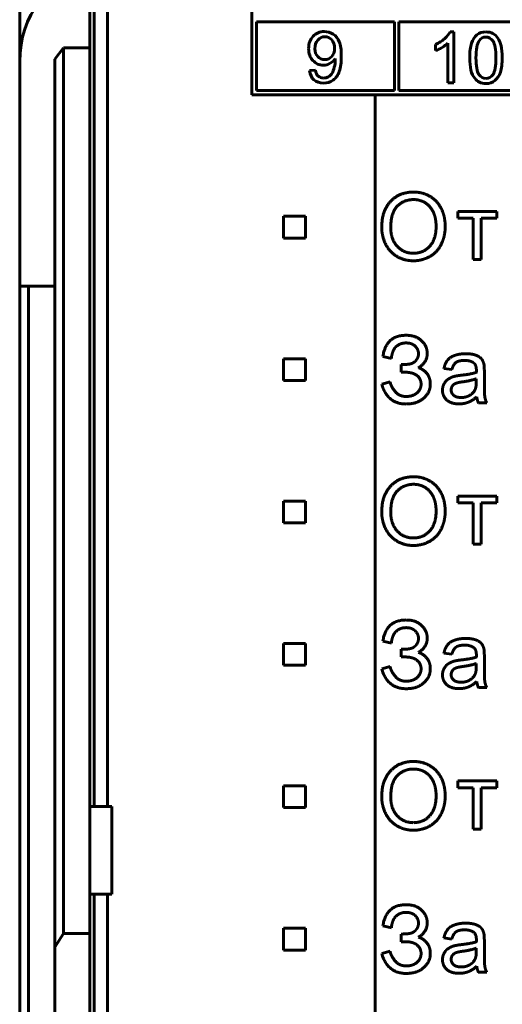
# Model space of a CAD drawing. Header units: millimetres. Extents: x -14 to 15, y -63 to 45.
# Tile 6 of 8: x -8 to 3, y 1 to 24. Entities that reach past the tile are written whole.
import ezdxf

# ---------------------------------------------------------------- set-up
doc = ezdxf.new("R2010")
doc.units = ezdxf.units.MM
doc.linetypes.add('K5LT_BASIC', pattern=[0])

msp = doc.modelspace()

# ---------------------------------------------------------------- linework, layer by layer
at = {"color": 150, "linetype": 'K5LT_BASIC', "lineweight": 60, "true_color": 0x0080ff}
for p, q in [((-7.734, 28.916), (-7.734, 22.561)), ((-6.034, 27.961), (-6.034, 5.561)), ((-5.734, 5.561), (-5.734, 27.961)), ((-2.434, 26.961), (-2.434, 21.807)), ((-6.134, 24.481), (-6.134, 22.881)), ((-2.334, 23.475), (-2.334, 21.907)), ((0.816, 23.475), (-2.334, 23.475)), ((0.816, 21.907), (0.816, 23.475)), ((4.116, 23.475), (0.916, 23.475)), ((0.916, 23.475), (0.916, 21.907)), ((2.176, 23.246), (2.086, 23.246)), ((2.176, 22.086), (2.176, 23.246)), ((1.757, 22.956), (1.757, 22.819)), ((2.037, 22.99), (2.037, 22.086)), ((-6.934, 22.625), (-6.734, 22.881)), ((-6.734, 2.661), (-6.734, 22.881)), ((-6.734, 22.881), (-6.134, 22.881)), ((-6.134, 5.561), (-6.134, 22.881)), ((-7.734, 22.561), (-7.734, 17.441)), ((-6.934, 22.625), (-6.934, 2.353)), ((-0.987, 22.375), (-1.12, 22.363)), ((2.037, 22.086), (2.176, 22.086)), ((-2.434, 21.807), (10.766, 21.807)), ((-2.334, 21.907), (0.816, 21.907)), ((0.38, -28.631), (0.38, 21.807)), ((0.916, 21.907), (4.116, 21.907)), ((3.155, 19.146), (2.261, 19.146)), ((2.261, 19.146), (2.261, 18.992)), ((3.155, 18.992), (3.155, 19.146)), ((-1.714, 19.036), (-1.714, 18.536)), ((-1.214, 19.036), (-1.714, 19.036)), ((-1.214, 18.536), (-1.214, 19.036)), ((2.261, 18.992), (2.615, 18.992)), ((2.615, 18.992), (2.615, 18.048)), ((2.8, 18.992), (3.155, 18.992)), ((2.8, 18.048), (2.8, 18.992)), ((-1.714, 18.536), (-1.214, 18.536)), ((2.615, 18.048), (2.8, 18.048)), ((-7.734, 17.441), (-7.734, -35.12)), ((-7.534, 17.441), (-7.734, 17.441)), ((-6.934, 17.441), (-7.534, 17.441)), ((-7.534, -35.12), (-7.534, 17.441)), ((-1.714, 15.786), (-1.714, 15.286)), ((-1.214, 15.786), (-1.714, 15.786)), ((-1.214, 15.286), (-1.214, 15.786)), ((0.554, 15.836), (0.747, 15.791)), ((0.972, 15.651), (0.972, 15.476)), ((1.946, 15.561), (2.128, 15.537)), ((-1.714, 15.286), (-1.214, 15.286)), ((0.972, 15.476), (1.067, 15.476)), ((2.686, 15.26), (2.681, 15.328)), ((2.869, 15.237), (2.869, 15.485)), ((0.718, 15.256), (0.528, 15.206)), ((2.734, 14.777), (2.925, 14.777)), ((3.155, 12.646), (2.261, 12.646)), ((2.261, 12.646), (2.261, 12.492)), ((3.155, 12.492), (3.155, 12.646)), ((-1.214, 12.536), (-1.714, 12.536)), ((-1.714, 12.536), (-1.714, 12.036)), ((-1.214, 12.036), (-1.214, 12.536)), ((2.261, 12.492), (2.615, 12.492)), ((2.615, 12.492), (2.615, 11.548)), ((2.8, 11.548), (2.8, 12.492)), ((2.8, 12.492), (3.155, 12.492)), ((-1.714, 12.036), (-1.214, 12.036)), ((2.615, 11.548), (2.8, 11.548)), ((-1.214, 9.286), (-1.714, 9.286)), ((-1.714, 9.286), (-1.714, 8.786)), ((-1.214, 8.786), (-1.214, 9.286)), ((0.554, 9.336), (0.747, 9.291)), ((0.972, 9.151), (0.972, 8.976)), ((1.946, 9.061), (2.128, 9.037)), ((-1.714, 8.786), (-1.214, 8.786)), ((0.972, 8.976), (1.067, 8.976)), ((2.686, 8.76), (2.681, 8.828)), ((2.869, 8.737), (2.869, 8.985)), ((0.718, 8.756), (0.528, 8.706)), ((2.734, 8.277), (2.925, 8.277)), ((3.155, 6.146), (2.261, 6.146)), ((2.261, 6.146), (2.261, 5.992)), ((3.155, 5.992), (3.155, 6.146)), ((-1.214, 6.036), (-1.714, 6.036)), ((-1.714, 6.036), (-1.714, 5.536)), ((-1.214, 5.536), (-1.214, 6.036)), ((2.261, 5.992), (2.615, 5.992)), ((2.615, 5.992), (2.615, 5.048)), ((2.8, 5.048), (2.8, 5.992)), ((2.8, 5.992), (3.155, 5.992)), ((-5.634, 5.561), (-6.134, 5.561)), ((-6.134, 3.561), (-6.134, 5.561)), ((-5.634, 3.561), (-5.634, 5.561)), ((-1.714, 5.536), (-1.214, 5.536)), ((2.615, 5.048), (2.8, 5.048)), ((-6.134, 3.561), (-5.634, 3.561)), ((-6.134, 3.561), (-6.134, 2.661)), ((-6.034, -21.239), (-6.034, 3.561)), ((-5.734, -21.239), (-5.734, 3.561)), ((-1.214, 2.786), (-1.714, 2.786)), ((-1.714, 2.786), (-1.714, 2.286)), ((-1.214, 2.286), (-1.214, 2.786)), ((0.554, 2.836), (0.747, 2.791)), ((-6.934, 2.353), (-6.734, 2.661)), ((-6.734, 2.661), (-6.134, 2.661)), ((-6.134, 2.661), (-6.134, 0.736)), ((0.972, 2.651), (0.972, 2.476)), ((0.972, 2.476), (1.067, 2.476)), ((1.946, 2.561), (2.128, 2.537)), ((2.869, 2.237), (2.869, 2.485)), ((-6.934, 0.736), (-6.934, 2.353)), ((-1.714, 2.286), (-1.214, 2.286)), ((0.718, 2.256), (0.528, 2.206)), ((2.686, 2.26), (2.681, 2.328)), ((2.734, 1.777), (2.925, 1.777))]:
    msp.add_line(p, q, dxfattribs=at)
msp.add_ellipse((-6.234, 22.561), major_axis=(0, -1.92), ratio=0.781286, start_param=3.141593, end_param=4.712389, dxfattribs=at)
for points, degree in [([(-0.784, 23.255), (-0.886, 23.255), (-0.971, 23.219), (-1.039, 23.148)], 3), ([(-0.582, 23.194), (-0.643, 23.235), (-0.71, 23.255), (-0.784, 23.255)], 3), ([(-0.442, 23.021), (-0.474, 23.096), (-0.52, 23.154), (-0.582, 23.194)], 3), ([(2.086, 23.246), (2.062, 23.196), (2.02, 23.144), (1.962, 23.091)], 3), ([(2.7, 23.178), (2.645, 23.134), (2.604, 23.069), (2.577, 22.986)], 3), ([(2.905, 23.246), (2.823, 23.246), (2.754, 23.223), (2.7, 23.178)], 3), ([(3.066, 23.208), (3.02, 23.233), (2.966, 23.246), (2.905, 23.246)], 3), ([(3.18, 23.1), (3.15, 23.147), (3.112, 23.183), (3.066, 23.208)], 3), ([(-1.039, 23.148), (-1.107, 23.076), (-1.141, 22.982), (-1.141, 22.865)], 3), ([(-0.929, 23.06), (-0.975, 23.009), (-0.998, 22.942), (-0.998, 22.861)], 3), ([(-0.768, 23.137), (-0.83, 23.137), (-0.884, 23.112), (-0.929, 23.06)], 3), ([(-0.614, 23.066), (-0.656, 23.113), (-0.707, 23.137), (-0.768, 23.137)], 3), ([(-0.55, 22.873), (-0.55, 22.954), (-0.571, 23.018), (-0.614, 23.066)], 3), ([(-0.395, 22.697), (-0.395, 22.838), (-0.411, 22.947), (-0.442, 23.021)], 3), ([(1.962, 23.091), (1.904, 23.038), (1.835, 22.993), (1.757, 22.956)], 3), ([(2.577, 22.986), (2.549, 22.902), (2.535, 22.792), (2.535, 22.656)], 3), ([(2.75, 23.045), (2.702, 22.975), (2.678, 22.845), (2.678, 22.655)], 3), ([(2.904, 23.128), (2.84, 23.128), (2.788, 23.1), (2.75, 23.045)], 3), ([(3.067, 23.034), (3.024, 23.097), (2.969, 23.128), (2.904, 23.128)], 3), ([(3.132, 22.655), (3.132, 22.845), (3.111, 22.972), (3.067, 23.034)], 3), ([(3.249, 22.929), (3.233, 22.996), (3.209, 23.053), (3.18, 23.1)], 3), ([(3.275, 22.656), (3.275, 22.77), (3.267, 22.861), (3.249, 22.929)], 3), ([(-1.141, 22.865), (-1.141, 22.752), (-1.108, 22.661), (-1.043, 22.591)], 3), ([(-0.998, 22.861), (-0.998, 22.787), (-0.976, 22.728), (-0.933, 22.682)], 3), ([(-0.612, 22.682), (-0.571, 22.728), (-0.55, 22.791), (-0.55, 22.873)], 3), ([(-1.043, 22.591), (-0.978, 22.522), (-0.899, 22.487), (-0.805, 22.487)], 3), ([(-0.933, 22.682), (-0.89, 22.636), (-0.836, 22.613), (-0.771, 22.613)], 3), ([(-0.805, 22.487), (-0.749, 22.487), (-0.697, 22.501), (-0.648, 22.53)], 3), ([(-0.771, 22.613), (-0.707, 22.613), (-0.654, 22.636), (-0.612, 22.682)], 3), ([(-0.648, 22.53), (-0.6, 22.558), (-0.562, 22.594), (-0.534, 22.64)], 3), ([(-0.534, 22.611), (-0.534, 22.552), (-0.54, 22.494), (-0.555, 22.438)], 3), ([(-0.534, 22.64), (-0.534, 22.627), (-0.534, 22.617), (-0.534, 22.611)], 3), ([(-0.442, 22.345), (-0.41, 22.432), (-0.395, 22.549), (-0.395, 22.697)], 3), ([(2.535, 22.656), (2.535, 22.439), (2.573, 22.282), (2.648, 22.186)], 3), ([(2.678, 22.655), (2.678, 22.465), (2.7, 22.339), (2.744, 22.277)], 3), ([(3.067, 22.277), (3.111, 22.34), (3.132, 22.466), (3.132, 22.655)], 3), ([(3.234, 22.328), (3.261, 22.411), (3.275, 22.521), (3.275, 22.656)], 3), ([(-1.12, 22.363), (-1.109, 22.273), (-1.075, 22.202), (-1.019, 22.152)], 3), ([(-0.922, 22.236), (-0.954, 22.264), (-0.975, 22.311), (-0.987, 22.375)], 3), ([(-0.606, 22.303), (-0.627, 22.269), (-0.653, 22.242), (-0.685, 22.223)], 3), ([(-0.555, 22.438), (-0.569, 22.381), (-0.586, 22.336), (-0.606, 22.303)], 3), ([(-0.583, 22.145), (-0.52, 22.191), (-0.473, 22.257), (-0.442, 22.345)], 3), ([(2.744, 22.277), (2.787, 22.214), (2.841, 22.183), (2.905, 22.183)], 3), ([(2.905, 22.183), (2.969, 22.183), (3.023, 22.214), (3.067, 22.277)], 3), ([(3.111, 22.135), (3.166, 22.18), (3.207, 22.244), (3.234, 22.328)], 3), ([(-1.019, 22.152), (-0.962, 22.101), (-0.89, 22.076), (-0.801, 22.076)], 3), ([(-0.798, 22.192), (-0.849, 22.192), (-0.89, 22.207), (-0.922, 22.236)], 3), ([(-0.801, 22.076), (-0.717, 22.076), (-0.645, 22.099), (-0.583, 22.145)], 3), ([(-0.685, 22.223), (-0.718, 22.202), (-0.756, 22.192), (-0.798, 22.192)], 3), ([(2.648, 22.186), (2.71, 22.106), (2.796, 22.067), (2.905, 22.067)], 3), ([(2.905, 22.067), (2.988, 22.067), (3.057, 22.089), (3.111, 22.135)], 3), ([(1.252, 19.59), (0.932, 19.59), (0.73, 19.377)], 2), ([(1.63, 19.49), (1.462, 19.59), (1.252, 19.59)], 2), ([(0.73, 19.377), (0.528, 19.163), (0.528, 18.786)], 2), ([(1.253, 19.418), (1.041, 19.418), (0.887, 19.272)], 2), ([(1.523, 19.342), (1.403, 19.418), (1.253, 19.418)], 2), ([(1.706, 19.128), (1.644, 19.266), (1.523, 19.342)], 2), ([(1.887, 19.21), (1.798, 19.39), (1.63, 19.49)], 2), ([(0.887, 19.272), (0.734, 19.125), (0.734, 18.783)], 2), ([(1.768, 18.805), (1.768, 18.99), (1.706, 19.128)], 2), ([(1.975, 18.803), (1.975, 19.031), (1.887, 19.21)], 2), ([(0.528, 18.786), (0.528, 18.586), (0.614, 18.407)], 2), ([(0.734, 18.783), (0.734, 18.509), (0.881, 18.351)], 2), ([(1.622, 18.352), (1.768, 18.512), (1.768, 18.805)], 2), ([(1.882, 18.39), (1.975, 18.572), (1.975, 18.803)], 2), ([(0.614, 18.407), (0.701, 18.228), (0.869, 18.125)], 2), ([(0.881, 18.351), (1.028, 18.193), (1.25, 18.193)], 2), ([(1.25, 18.193), (1.476, 18.193), (1.622, 18.352)], 2), ([(1.619, 18.115), (1.789, 18.208), (1.882, 18.39)], 2), ([(0.869, 18.125), (1.038, 18.021), (1.251, 18.021)], 2), ([(1.251, 18.021), (1.448, 18.021), (1.619, 18.115)], 2), ([(1.085, 16.32), (0.625, 16.32), (0.554, 15.836)], 2), ([(1.435, 16.196), (1.306, 16.32), (1.085, 16.32)], 2), ([(1.565, 15.907), (1.565, 16.073), (1.435, 16.196)], 2), ([(0.778, 15.934), (0.809, 16.029), (0.889, 16.087)], 2), ([(0.889, 16.087), (0.97, 16.145), (1.083, 16.145)], 2), ([(1.083, 16.145), (1.214, 16.145), (1.29, 16.072)], 2), ([(1.29, 16.072), (1.366, 15.998), (1.366, 15.899)], 2), ([(0.747, 15.791), (0.747, 15.838), (0.778, 15.934)], 2), ([(1.311, 15.749), (1.255, 15.683), (1.182, 15.667)], 2), ([(1.366, 15.899), (1.366, 15.814), (1.311, 15.749)], 2), ([(1.364, 15.578), (1.565, 15.695), (1.565, 15.907)], 2), ([(2.028, 15.75), (1.971, 15.678), (1.946, 15.561)], 2), ([(2.193, 15.86), (2.085, 15.822), (2.028, 15.75)], 2), ([(2.443, 15.899), (2.301, 15.899), (2.193, 15.86)], 2), ([(2.222, 15.7), (2.285, 15.746), (2.418, 15.746)], 2), ([(2.418, 15.746), (2.561, 15.746), (2.633, 15.683)], 2), ([(2.672, 15.866), (2.584, 15.899), (2.443, 15.899)], 2), ([(2.802, 15.783), (2.76, 15.833), (2.672, 15.866)], 2), ([(2.86, 15.656), (2.843, 15.733), (2.802, 15.783)], 2), ([(1.182, 15.667), (1.109, 15.651), (0.972, 15.651)], 2), ([(1.558, 15.447), (1.48, 15.546), (1.364, 15.578)], 2), ([(2.128, 15.537), (2.159, 15.654), (2.222, 15.7)], 2), ([(2.633, 15.683), (2.687, 15.636), (2.687, 15.522)], 2), ([(2.687, 15.522), (2.687, 15.512), (2.686, 15.473)], 2), ([(2.869, 15.485), (2.869, 15.609), (2.86, 15.656)], 2), ([(1.067, 15.476), (1.233, 15.476), (1.329, 15.402)], 2), ([(1.329, 15.402), (1.425, 15.328), (1.425, 15.203)], 2), ([(1.636, 15.211), (1.636, 15.348), (1.558, 15.447)], 2), ([(2.048, 15.321), (1.988, 15.281), (1.951, 15.214)], 2), ([(2.183, 15.382), (2.108, 15.361), (2.048, 15.321)], 2), ([(2.35, 15.409), (2.239, 15.396), (2.183, 15.382)], 2), ([(2.686, 15.473), (2.578, 15.436), (2.35, 15.409)], 2), ([(2.681, 15.328), (2.579, 15.287), (2.376, 15.258)], 2), ([(0.528, 15.206), (0.656, 14.751), (1.085, 14.751)], 2), ([(0.834, 15.034), (0.74, 15.145), (0.718, 15.256)], 2), ([(1.425, 15.203), (1.425, 15.087), (1.333, 15.005)], 2), ([(1.485, 14.883), (1.636, 15.015), (1.636, 15.211)], 2), ([(1.951, 15.214), (1.914, 15.148), (1.914, 15.067)], 2), ([(1.914, 15.067), (1.914, 14.93), (2.012, 14.842)], 2), ([(2.138, 15.16), (2.112, 15.121), (2.112, 15.072)], 2), ([(2.112, 15.072), (2.112, 14.998), (2.17, 14.949)], 2), ([(2.212, 15.221), (2.164, 15.2), (2.138, 15.16)], 2), ([(2.376, 15.258), (2.26, 15.241), (2.212, 15.221)], 2), ([(2.53, 14.946), (2.615, 14.993), (2.655, 15.074)], 2), ([(2.655, 15.074), (2.686, 15.137), (2.686, 15.26)], 2), ([(2.88, 14.91), (2.869, 14.979), (2.869, 15.237)], 2), ([(1.083, 14.923), (0.928, 14.923), (0.834, 15.034)], 2), ([(1.333, 15.005), (1.242, 14.923), (1.083, 14.923)], 2), ([(1.085, 14.751), (1.334, 14.751), (1.485, 14.883)], 2), ([(2.012, 14.842), (2.11, 14.754), (2.293, 14.754)], 2), ([(2.17, 14.949), (2.227, 14.899), (2.337, 14.899)], 2), ([(2.337, 14.899), (2.446, 14.899), (2.53, 14.946)], 2), ([(2.5, 14.79), (2.596, 14.827), (2.697, 14.915)], 2), ([(2.697, 14.915), (2.705, 14.836), (2.734, 14.777)], 2), ([(2.925, 14.777), (2.892, 14.841), (2.88, 14.91)], 2), ([(2.293, 14.754), (2.403, 14.754), (2.5, 14.79)], 2), ([(1.252, 13.09), (0.932, 13.09), (0.73, 12.877)], 2), ([(1.63, 12.99), (1.462, 13.09), (1.252, 13.09)], 2), ([(0.73, 12.877), (0.528, 12.663), (0.528, 12.286)], 2), ([(1.253, 12.918), (1.041, 12.918), (0.887, 12.772)], 2), ([(1.523, 12.842), (1.403, 12.918), (1.253, 12.918)], 2), ([(1.706, 12.628), (1.644, 12.766), (1.523, 12.842)], 2), ([(1.887, 12.71), (1.798, 12.89), (1.63, 12.99)], 2), ([(0.887, 12.772), (0.734, 12.625), (0.734, 12.283)], 2), ([(1.768, 12.305), (1.768, 12.49), (1.706, 12.628)], 2), ([(1.975, 12.303), (1.975, 12.531), (1.887, 12.71)], 2), ([(0.528, 12.286), (0.528, 12.086), (0.614, 11.907)], 2), ([(0.734, 12.283), (0.734, 12.009), (0.881, 11.851)], 2), ([(1.622, 11.852), (1.768, 12.012), (1.768, 12.305)], 2), ([(1.882, 11.89), (1.975, 12.072), (1.975, 12.303)], 2), ([(0.614, 11.907), (0.701, 11.728), (0.869, 11.625)], 2), ([(0.881, 11.851), (1.028, 11.693), (1.25, 11.693)], 2), ([(1.25, 11.693), (1.476, 11.693), (1.622, 11.852)], 2), ([(1.619, 11.615), (1.789, 11.708), (1.882, 11.89)], 2), ([(0.869, 11.625), (1.038, 11.521), (1.251, 11.521)], 2), ([(1.251, 11.521), (1.448, 11.521), (1.619, 11.615)], 2), ([(1.085, 9.82), (0.625, 9.82), (0.554, 9.336)], 2), ([(1.435, 9.696), (1.306, 9.82), (1.085, 9.82)], 2), ([(1.565, 9.407), (1.565, 9.573), (1.435, 9.696)], 2), ([(0.778, 9.434), (0.809, 9.529), (0.889, 9.587)], 2), ([(0.889, 9.587), (0.97, 9.645), (1.083, 9.645)], 2), ([(1.083, 9.645), (1.214, 9.645), (1.29, 9.572)], 2), ([(1.29, 9.572), (1.366, 9.498), (1.366, 9.399)], 2), ([(0.747, 9.291), (0.747, 9.338), (0.778, 9.434)], 2), ([(1.311, 9.249), (1.255, 9.183), (1.182, 9.167)], 2), ([(1.366, 9.399), (1.366, 9.314), (1.311, 9.249)], 2), ([(1.364, 9.078), (1.565, 9.195), (1.565, 9.407)], 2), ([(2.028, 9.25), (1.971, 9.178), (1.946, 9.061)], 2), ([(2.193, 9.36), (2.085, 9.322), (2.028, 9.25)], 2), ([(2.443, 9.399), (2.301, 9.399), (2.193, 9.36)], 2), ([(2.222, 9.2), (2.285, 9.246), (2.418, 9.246)], 2), ([(2.418, 9.246), (2.561, 9.246), (2.633, 9.183)], 2), ([(2.672, 9.366), (2.584, 9.399), (2.443, 9.399)], 2), ([(2.802, 9.283), (2.76, 9.333), (2.672, 9.366)], 2), ([(2.86, 9.156), (2.843, 9.233), (2.802, 9.283)], 2), ([(1.182, 9.167), (1.109, 9.151), (0.972, 9.151)], 2), ([(1.558, 8.947), (1.48, 9.046), (1.364, 9.078)], 2), ([(2.128, 9.037), (2.159, 9.154), (2.222, 9.2)], 2), ([(2.633, 9.183), (2.687, 9.136), (2.687, 9.022)], 2), ([(2.687, 9.022), (2.687, 9.012), (2.686, 8.973)], 2), ([(2.869, 8.985), (2.869, 9.109), (2.86, 9.156)], 2), ([(1.067, 8.976), (1.233, 8.976), (1.329, 8.902)], 2), ([(1.329, 8.902), (1.425, 8.828), (1.425, 8.703)], 2), ([(1.636, 8.711), (1.636, 8.848), (1.558, 8.947)], 2), ([(2.048, 8.821), (1.988, 8.781), (1.951, 8.714)], 2), ([(2.183, 8.882), (2.108, 8.861), (2.048, 8.821)], 2), ([(2.35, 8.909), (2.239, 8.896), (2.183, 8.882)], 2), ([(2.686, 8.973), (2.578, 8.936), (2.35, 8.909)], 2), ([(2.681, 8.828), (2.579, 8.787), (2.376, 8.758)], 2), ([(0.528, 8.706), (0.656, 8.251), (1.085, 8.251)], 2), ([(0.834, 8.534), (0.74, 8.645), (0.718, 8.756)], 2), ([(1.425, 8.703), (1.425, 8.587), (1.333, 8.505)], 2), ([(1.485, 8.383), (1.636, 8.515), (1.636, 8.711)], 2), ([(1.951, 8.714), (1.914, 8.648), (1.914, 8.567)], 2), ([(1.914, 8.567), (1.914, 8.43), (2.012, 8.342)], 2), ([(2.138, 8.66), (2.112, 8.621), (2.112, 8.572)], 2), ([(2.112, 8.572), (2.112, 8.498), (2.17, 8.449)], 2), ([(2.212, 8.721), (2.164, 8.7), (2.138, 8.66)], 2), ([(2.376, 8.758), (2.26, 8.741), (2.212, 8.721)], 2), ([(2.53, 8.446), (2.615, 8.493), (2.655, 8.574)], 2), ([(2.655, 8.574), (2.686, 8.637), (2.686, 8.76)], 2), ([(2.88, 8.41), (2.869, 8.479), (2.869, 8.737)], 2), ([(1.083, 8.423), (0.928, 8.423), (0.834, 8.534)], 2), ([(1.333, 8.505), (1.242, 8.423), (1.083, 8.423)], 2), ([(1.085, 8.251), (1.334, 8.251), (1.485, 8.383)], 2), ([(2.012, 8.342), (2.11, 8.254), (2.293, 8.254)], 2), ([(2.17, 8.449), (2.227, 8.399), (2.337, 8.399)], 2), ([(2.337, 8.399), (2.446, 8.399), (2.53, 8.446)], 2), ([(2.5, 8.29), (2.596, 8.327), (2.697, 8.415)], 2), ([(2.697, 8.415), (2.705, 8.336), (2.734, 8.277)], 2), ([(2.925, 8.277), (2.892, 8.341), (2.88, 8.41)], 2), ([(2.293, 8.254), (2.403, 8.254), (2.5, 8.29)], 2), ([(1.252, 6.59), (0.932, 6.59), (0.73, 6.377)], 2), ([(1.63, 6.49), (1.462, 6.59), (1.252, 6.59)], 2), ([(0.73, 6.377), (0.528, 6.163), (0.528, 5.786)], 2), ([(1.253, 6.418), (1.041, 6.418), (0.887, 6.272)], 2), ([(1.523, 6.342), (1.403, 6.418), (1.253, 6.418)], 2), ([(1.706, 6.128), (1.644, 6.266), (1.523, 6.342)], 2), ([(1.887, 6.21), (1.798, 6.39), (1.63, 6.49)], 2), ([(0.887, 6.272), (0.734, 6.125), (0.734, 5.783)], 2), ([(1.768, 5.805), (1.768, 5.99), (1.706, 6.128)], 2), ([(1.975, 5.803), (1.975, 6.031), (1.887, 6.21)], 2), ([(0.528, 5.786), (0.528, 5.586), (0.614, 5.407)], 2), ([(0.734, 5.783), (0.734, 5.509), (0.881, 5.351)], 2), ([(1.622, 5.352), (1.768, 5.512), (1.768, 5.805)], 2), ([(1.882, 5.39), (1.975, 5.572), (1.975, 5.803)], 2), ([(0.614, 5.407), (0.701, 5.228), (0.869, 5.125)], 2), ([(0.881, 5.351), (1.028, 5.193), (1.25, 5.193)], 2), ([(1.25, 5.193), (1.476, 5.193), (1.622, 5.352)], 2), ([(1.619, 5.115), (1.789, 5.208), (1.882, 5.39)], 2), ([(0.869, 5.125), (1.038, 5.021), (1.251, 5.021)], 2), ([(1.251, 5.021), (1.448, 5.021), (1.619, 5.115)], 2), ([(1.085, 3.32), (0.625, 3.32), (0.554, 2.836)], 2), ([(1.435, 3.196), (1.306, 3.32), (1.085, 3.32)], 2), ([(1.565, 2.907), (1.565, 3.073), (1.435, 3.196)], 2), ([(0.747, 2.791), (0.747, 2.838), (0.778, 2.934)], 2), ([(0.778, 2.934), (0.809, 3.029), (0.889, 3.087)], 2), ([(0.889, 3.087), (0.97, 3.145), (1.083, 3.145)], 2), ([(1.083, 3.145), (1.214, 3.145), (1.29, 3.072)], 2), ([(1.29, 3.072), (1.366, 2.998), (1.366, 2.899)], 2), ([(1.311, 2.749), (1.255, 2.683), (1.182, 2.667)], 2), ([(1.366, 2.899), (1.366, 2.814), (1.311, 2.749)], 2), ([(1.364, 2.578), (1.565, 2.695), (1.565, 2.907)], 2), ([(2.028, 2.75), (1.971, 2.678), (1.946, 2.561)], 2), ([(2.193, 2.86), (2.085, 2.822), (2.028, 2.75)], 2), ([(2.128, 2.537), (2.159, 2.654), (2.222, 2.7)], 2), ([(2.443, 2.899), (2.301, 2.899), (2.193, 2.86)], 2), ([(2.222, 2.7), (2.285, 2.746), (2.418, 2.746)], 2), ([(2.418, 2.746), (2.561, 2.746), (2.633, 2.683)], 2), ([(2.672, 2.866), (2.584, 2.899), (2.443, 2.899)], 2), ([(2.802, 2.783), (2.76, 2.833), (2.672, 2.866)], 2), ([(2.86, 2.656), (2.843, 2.733), (2.802, 2.783)], 2), ([(1.182, 2.667), (1.109, 2.651), (0.972, 2.651)], 2), ([(1.067, 2.476), (1.233, 2.476), (1.329, 2.402)], 2), ([(1.558, 2.447), (1.48, 2.546), (1.364, 2.578)], 2), ([(2.686, 2.473), (2.578, 2.436), (2.35, 2.409)], 2), ([(2.633, 2.683), (2.687, 2.636), (2.687, 2.522)], 2), ([(2.687, 2.522), (2.687, 2.512), (2.686, 2.473)], 2), ([(2.869, 2.485), (2.869, 2.609), (2.86, 2.656)], 2), ([(0.834, 2.034), (0.74, 2.145), (0.718, 2.256)], 2), ([(1.329, 2.402), (1.425, 2.328), (1.425, 2.203)], 2), ([(1.636, 2.211), (1.636, 2.348), (1.558, 2.447)], 2), ([(2.048, 2.321), (1.988, 2.281), (1.951, 2.214)], 2), ([(2.183, 2.382), (2.108, 2.361), (2.048, 2.321)], 2), ([(2.35, 2.409), (2.239, 2.396), (2.183, 2.382)], 2), ([(2.376, 2.258), (2.26, 2.241), (2.212, 2.221)], 2), ([(2.681, 2.328), (2.579, 2.287), (2.376, 2.258)], 2), ([(2.655, 2.074), (2.686, 2.137), (2.686, 2.26)], 2), ([(0.528, 2.206), (0.656, 1.751), (1.085, 1.751)], 2), ([(1.083, 1.923), (0.928, 1.923), (0.834, 2.034)], 2), ([(1.425, 2.203), (1.425, 2.087), (1.333, 2.005)], 2), ([(1.485, 1.883), (1.636, 2.015), (1.636, 2.211)], 2), ([(1.951, 2.214), (1.914, 2.148), (1.914, 2.067)], 2), ([(1.914, 2.067), (1.914, 1.93), (2.012, 1.842)], 2), ([(2.138, 2.16), (2.112, 2.121), (2.112, 2.072)], 2), ([(2.112, 2.072), (2.112, 1.998), (2.17, 1.949)], 2), ([(2.212, 2.221), (2.164, 2.2), (2.138, 2.16)], 2), ([(2.53, 1.946), (2.615, 1.993), (2.655, 2.074)], 2), ([(2.88, 1.91), (2.869, 1.979), (2.869, 2.237)], 2), ([(1.333, 2.005), (1.242, 1.923), (1.083, 1.923)], 2), ([(1.085, 1.751), (1.334, 1.751), (1.485, 1.883)], 2), ([(2.012, 1.842), (2.11, 1.754), (2.293, 1.754)], 2), ([(2.17, 1.949), (2.227, 1.899), (2.337, 1.899)], 2), ([(2.337, 1.899), (2.446, 1.899), (2.53, 1.946)], 2), ([(2.5, 1.79), (2.596, 1.827), (2.697, 1.915)], 2), ([(2.697, 1.915), (2.705, 1.836), (2.734, 1.777)], 2), ([(2.925, 1.777), (2.892, 1.841), (2.88, 1.91)], 2), ([(2.293, 1.754), (2.403, 1.754), (2.5, 1.79)], 2)]:
    msp.add_open_spline(points, degree=degree, dxfattribs=at)
msp.add_open_spline([(1.757, 22.819), (1.801, 22.835), (1.85, 22.859), (1.959, 22.924), (2.003, 22.957), (2.037, 22.99)], degree=3, knots=[0, 0, 0, 0, 1.5, 1.5, 3, 3, 3, 3], dxfattribs=at)

doc.saveas('drawing.dxf')
